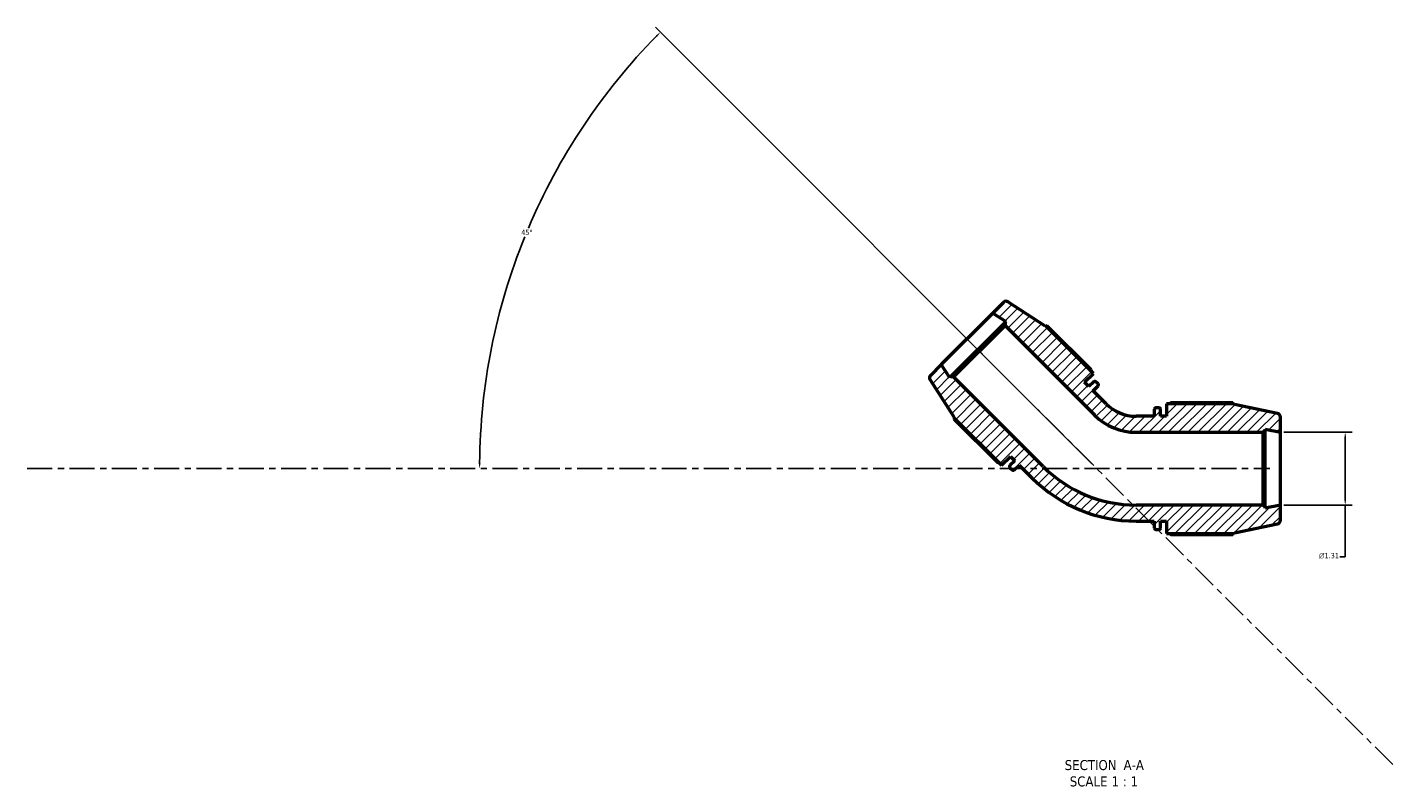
# Model space of a CAD drawing. Header units: inches. Extents: x 0.1 to 54.9, y -17.4 to 40.9.
# Tile 1 of 9: x 3 to 27.6, y -17.4 to -3.8. Entities that reach past the tile are written whole.
import ezdxf

# ---------------------------------------------------------------- set-up
doc = ezdxf.new("R2010")
doc.units = ezdxf.units.IN
doc.header["$MEASUREMENT"] = 0
doc.linetypes.add('CHAIN', pattern=[0.7087, 0.4724, -0.0591, 0.1181, -0.0591])
for name, color, linetype, lineweight in [('Centerline (ANSI)', 7, 'Continuous', 25), ('Dimension (ANSI)', 7, 'Continuous', 25), ('Hatch (ANSI)', 7, 'Continuous', 18), ('Symbol (ANSI)', 7, 'Continuous', 25), ('Visible (ANSI)', 7, 'Continuous', 50)]:
    doc.layers.add(name, color=color, linetype=linetype, lineweight=lineweight)
doc.styles.add('Label Text (ANSI)', font='tahoma.ttf')
doc.styles.add('Note Text (ANSI)', font='tahoma.ttf')
doc.dimstyles.new('Default (ANSI)', dxfattribs={"dimtxt": 0.094488, "dimasz": 0.098425, "dimexe": 0.125, "dimexo": 0.0625, "dimgap": 0.031496, "dimtad": 0, "dimtih": 1, "dimtoh": 1, "dimrnd": 1e-08, "dimzin": 4, "dimdsep": 46, "dimtxsty": 'Note Text (ANSI)', "dimcen": 0.09, "dimdle": 0.393701, "dimclrd": 256, "dimclre": 256, "dimclrt": 5, "dimadec": 0, "dimazin": 1, "dimtfac": 1, "dimtofl": 0, "dimtmove": 0, "dimatfit": 3, "dimfxl": 1, "dimtolj": 1, "dimtzin": 4, "dimlwd": -1, "dimlwe": -1, "dimarcsym": 0})

# ---------------------------------------------------------------- blocks, each defined once
blk = doc.blocks.new('*D7')
at = {"layer": 'Defpoints', "color": 0, "transparency": 16777216}
for p in [(12.646, -6.169), (3.001, -11.732), (22.238, -11.688), (22.282, -11.732)]:
    blk.add_point(p, dxfattribs=at)
at = {"layer": 'Dimension (ANSI)', "transparency": 16777216}
blk.add_line((22.194, -11.644), (14.326, -3.776), dxfattribs=at)
for start, end in [(135.5068, 157.055), (157.9436, 179.4932)]:
    blk.add_arc((22.282, -11.732), 11.127, start, end, dxfattribs=at)
for points in [[(14.333, -3.923), (14.356, -3.946), (14.414, -3.864)], [(11.172, -11.634), (11.139, -11.634), (11.155, -11.732)]]:
    blk.add_solid(points, dxfattribs=at)
at = {"layer": 'Dimension (ANSI)', "color": 5, "transparency": 16777216, "insert": (11.905, -7.426), "char_height": 0.0945, "attachment_point": 1, "style": 'Note Text (ANSI)'}
blk.add_mtext('\\A1;45°', dxfattribs=at)
blk = doc.blocks.new('*D8')
at = {"layer": 'Defpoints', "color": 0, "transparency": 16777216}
for p in [(25.592, -11.077), (25.592, -12.388), (26.76, -12.388)]:
    blk.add_point(p, dxfattribs=at)
at = {"layer": 'Dimension (ANSI)', "transparency": 16777216}
for p, q in [((25.655, -11.077), (26.885, -11.077)), ((26.76, -11.175), (26.76, -12.289)), ((25.655, -12.388), (26.885, -12.388)), ((26.76, -12.388), (26.76, -13.323)), ((26.76, -13.323), (26.662, -13.323))]:
    blk.add_line(p, q, dxfattribs=at)
for points in [[(26.744, -11.175), (26.777, -11.175), (26.76, -11.077)], [(26.744, -12.289), (26.777, -12.289), (26.76, -12.388)]]:
    blk.add_solid(points, dxfattribs=at)
at = {"layer": 'Dimension (ANSI)', "color": 5, "transparency": 16777216, "insert": (26.286, -13.252), "char_height": 0.09449, "attachment_point": 1, "style": 'Note Text (ANSI)'}
blk.add_mtext('\\A1;{\\fAIGDT|b0|i0;\\H0.0945;\\ln}\\fTahoma|b0|i0;\\H0.0945;1.31', dxfattribs=at)

msp = doc.modelspace()

# ---------------------------------------------------------------- hatches: boundary and pattern name
at = {"layer": 'Hatch (ANSI)'}
h = msp.add_hatch(dxfattribs=at)
h.set_pattern_fill('ANSI31', color=256, style=0)
edge = h.paths.add_edge_path()
edge.add_ellipse((20.646, -8.78), major_axis=(-0.055, 0.0357), ratio=1, start_angle=270, end_angle=348)
edge.add_line((20.599, -8.734), (20.405, -8.928))
edge.add_line((20.405, -8.928), (20.642, -9.082))
edge.add_line((20.642, -9.082), (20.628, -9.096))
edge.add_line((20.628, -9.096), (20.628, -9.151))
edge.add_line((20.628, -9.151), (22.244, -10.767))
edge.add_ellipse((22.992, -10.018), major_axis=(0.749, -0.749), ratio=1, start_angle=270, end_angle=315)
edge.add_line((22.992, -11.077), (25.277, -11.077))
edge.add_line((25.277, -11.077), (25.316, -11.038))
edge.add_line((25.316, -11.038), (25.316, -11.018))
edge.add_line((25.316, -11.018), (25.592, -11.077))
edge.add_line((25.592, -11.077), (25.592, -10.802))
edge.add_ellipse((25.527, -10.802), major_axis=(0, 0.0656), ratio=1, start_angle=270, end_angle=348)
edge.add_line((25.54, -10.738), (24.765, -10.573))
edge.add_line((24.765, -10.573), (24.761, -10.561))
edge.add_line((24.761, -10.561), (23.54, -10.561))
edge.add_line((23.54, -10.561), (23.54, -10.787))
edge.add_line((23.54, -10.787), (23.43, -10.787))
edge.add_line((23.43, -10.787), (23.43, -10.662))
edge.add_ellipse((23.403, -10.662), major_axis=(0, 0.0262), ratio=1, start_angle=270, end_angle=360)
edge.add_line((23.403, -10.636), (23.346, -10.636))
edge.add_ellipse((23.346, -10.662), major_axis=(-0.0262, 0), ratio=1, start_angle=270, end_angle=360)
edge.add_line((23.319, -10.662), (23.319, -10.787))
edge.add_line((23.319, -10.787), (22.992, -10.787))
edge.add_ellipse((22.992, -10.018), major_axis=(-0.769, 0), ratio=1, start_angle=45, end_angle=90, ccw=False)
edge.add_line((22.448, -10.562), (22.217, -10.331))
edge.add_line((22.217, -10.331), (22.305, -10.242))
edge.add_ellipse((22.287, -10.224), major_axis=(0.0185, 0.0185), ratio=1, start_angle=270, end_angle=360)
edge.add_line((22.305, -10.205), (22.264, -10.164))
edge.add_ellipse((22.246, -10.183), major_axis=(-0.0185, 0.0185), ratio=1, start_angle=270, end_angle=360)
edge.add_line((22.227, -10.164), (22.139, -10.253))
edge.add_line((22.139, -10.253), (22.061, -10.175))
edge.add_line((22.061, -10.175), (22.221, -10.014))
edge.add_line((22.221, -10.014), (21.358, -9.151))
edge.add_line((21.358, -9.151), (21.346, -9.157))
edge.add_line((21.346, -9.157), (20.681, -8.725))
edge = h.paths.add_edge_path()
edge.add_ellipse((19.33, -10.096), major_axis=(-0.0464, -0.0464), ratio=1, start_angle=270, end_angle=348)
edge.add_line((19.275, -10.132), (19.707, -10.797))
edge.add_line((19.707, -10.797), (19.701, -10.808))
edge.add_line((19.701, -10.808), (20.564, -11.672))
edge.add_line((20.564, -11.672), (20.725, -11.511))
edge.add_line((20.725, -11.511), (20.803, -11.589))
edge.add_line((20.803, -11.589), (20.714, -11.678))
edge.add_ellipse((20.733, -11.696), major_axis=(-0.0185, -0.0185), ratio=1, start_angle=270, end_angle=360)
edge.add_line((20.714, -11.715), (20.755, -11.756))
edge.add_ellipse((20.774, -11.737), major_axis=(0.0185, -0.0185), ratio=1, start_angle=270, end_angle=360)
edge.add_line((20.792, -11.756), (20.881, -11.667))
edge.add_line((20.881, -11.667), (21.112, -11.899))
edge.add_ellipse((22.992, -10.018), major_axis=(1.88, -1.88), ratio=1, start_angle=270, end_angle=315)
edge.add_line((22.992, -12.677), (23.319, -12.677))
edge.add_line((23.319, -12.677), (23.319, -12.802))
edge.add_ellipse((23.346, -12.802), major_axis=(0, -0.0262), ratio=1, start_angle=270, end_angle=360)
edge.add_line((23.346, -12.829), (23.403, -12.829))
edge.add_ellipse((23.403, -12.802), major_axis=(0.0262, 0), ratio=1, start_angle=270, end_angle=360)
edge.add_line((23.43, -12.802), (23.43, -12.677))
edge.add_line((23.43, -12.677), (23.54, -12.677))
edge.add_line((23.54, -12.677), (23.54, -12.904))
edge.add_line((23.54, -12.904), (24.761, -12.904))
edge.add_line((24.761, -12.904), (24.765, -12.892))
edge.add_line((24.765, -12.892), (25.54, -12.727))
edge.add_ellipse((25.527, -12.663), major_axis=(0.0641, 0.0136), ratio=1, start_angle=270, end_angle=348)
edge.add_line((25.592, -12.663), (25.592, -12.388))
edge.add_line((25.592, -12.388), (25.316, -12.447))
edge.add_line((25.316, -12.447), (25.316, -12.427))
edge.add_line((25.316, -12.427), (25.277, -12.388))
edge.add_line((25.277, -12.388), (22.992, -12.388))
edge.add_ellipse((22.992, -10.018), major_axis=(-2.37, 0), ratio=1, start_angle=45, end_angle=90, ccw=False)
edge.add_line((21.317, -11.694), (19.701, -10.078))
edge.add_line((19.701, -10.078), (19.645, -10.078))
edge.add_line((19.645, -10.078), (19.632, -10.092))
edge.add_line((19.632, -10.092), (19.478, -9.855))
edge.add_line((19.478, -9.855), (19.284, -10.05))

# ---------------------------------------------------------------- linework, layer by layer
at = {"layer": 'Centerline (ANSI)', "linetype": 'CHAIN', "ltscale": 0.952448}
for p, q in [((27.617, -17.067), (20.076, -9.526)), ((3.001, -11.732), (25.402, -11.732))]:
    msp.add_line(p, q, dxfattribs=at)
at = {"layer": 'Visible (ANSI)'}
for p, q in [((20.599, -8.734), (20.405, -8.928)), ((21.346, -9.157), (20.681, -8.725)), ((20.405, -8.928), (19.478, -9.855)), ((20.628, -9.096), (19.645, -10.078)), ((20.405, -8.928), (20.642, -9.082)), ((20.642, -9.082), (20.628, -9.096)), ((20.628, -9.096), (20.628, -9.151)), ((19.701, -10.078), (20.628, -9.151)), ((20.628, -9.151), (22.244, -10.767)), ((21.358, -9.151), (21.346, -9.157)), ((22.221, -10.014), (21.358, -9.151)), ((22.178, -9.951), (21.388, -9.162)), ((19.478, -9.855), (19.284, -10.05)), ((19.632, -10.092), (19.478, -9.855)), ((19.645, -10.078), (19.632, -10.092)), ((19.701, -10.078), (19.645, -10.078)), ((21.317, -11.694), (19.701, -10.078)), ((22.061, -10.175), (22.221, -10.014)), ((19.275, -10.132), (19.707, -10.797)), ((22.139, -10.253), (22.061, -10.175)), ((22.227, -10.164), (22.139, -10.253)), ((22.217, -10.331), (22.305, -10.242)), ((22.448, -10.562), (22.217, -10.331)), ((22.305, -10.205), (22.264, -10.164)), ((24.761, -10.561), (23.54, -10.561)), ((23.54, -10.561), (23.54, -10.787)), ((24.732, -10.547), (23.616, -10.547)), ((24.765, -10.573), (24.761, -10.561)), ((25.54, -10.738), (24.765, -10.573)), ((19.707, -10.797), (19.701, -10.808)), ((19.701, -10.808), (20.564, -11.672)), ((23.319, -10.787), (22.992, -10.787)), ((23.319, -10.662), (23.319, -10.787)), ((23.403, -10.636), (23.346, -10.636)), ((23.43, -10.787), (23.43, -10.662)), ((23.54, -10.787), (23.43, -10.787)), ((25.592, -11.077), (25.592, -10.802)), ((19.712, -10.838), (20.501, -11.628)), ((22.992, -11.077), (25.277, -11.077)), ((25.277, -11.077), (25.316, -11.038)), ((25.277, -11.077), (25.277, -12.388)), ((25.316, -11.038), (25.316, -11.018)), ((25.316, -11.018), (25.592, -11.077)), ((25.316, -12.427), (25.316, -11.038)), ((25.592, -12.388), (25.592, -11.077)), ((20.564, -11.672), (20.725, -11.511)), ((20.725, -11.511), (20.803, -11.589)), ((20.803, -11.589), (20.714, -11.678)), ((20.714, -11.715), (20.755, -11.756)), ((20.792, -11.756), (20.881, -11.667)), ((20.881, -11.667), (21.112, -11.899)), ((25.277, -12.388), (22.992, -12.388)), ((25.316, -12.427), (25.277, -12.388)), ((25.592, -12.388), (25.316, -12.447)), ((25.316, -12.447), (25.316, -12.427)), ((25.592, -12.663), (25.592, -12.388)), ((22.992, -12.677), (23.319, -12.677)), ((23.319, -12.677), (23.319, -12.802)), ((23.43, -12.802), (23.43, -12.677)), ((23.43, -12.677), (23.54, -12.677)), ((23.54, -12.677), (23.54, -12.904)), ((24.765, -12.892), (25.54, -12.727)), ((23.346, -12.829), (23.403, -12.829)), ((23.54, -12.904), (24.761, -12.904)), ((23.616, -12.918), (24.732, -12.918)), ((24.761, -12.904), (24.765, -12.892))]:
    msp.add_line(p, q, dxfattribs=at)
for centre, radius, start, end in [((20.646, -8.78), 0.0656, 57, 135), ((19.33, -10.096), 0.0656, 135, 213), ((22.246, -10.183), 0.0262, 45, 135), ((22.287, -10.224), 0.0262, 315, 45), ((22.992, -10.018), 0.769, 225, 270), ((22.992, -10.018), 1.059, 225, 270), ((23.346, -10.662), 0.0262, 90, 180), ((23.403, -10.662), 0.0262, 0, 90), ((25.527, -10.802), 0.0656, 0, 78), ((20.733, -11.696), 0.0262, 135, 225), ((20.774, -11.737), 0.0262, 225, 315), ((22.992, -10.018), 2.37, 225, 270), ((22.992, -10.018), 2.659, 225, 270), ((25.527, -12.663), 0.0656, 282, 0), ((23.346, -12.802), 0.0262, 180, 270), ((23.403, -12.802), 0.0262, 270, 0)]:
    msp.add_arc(centre, radius, start, end, dxfattribs=at)
for points, weights in [([(21.388, -9.162), (21.381, -9.164), (21.373, -9.167)], [2.74138513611, 2.75587287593, 2.77002672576]), ([(22.178, -9.951), (22.181, -9.964), (22.183, -9.976)], [1.02031122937, 1.01831734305, 1.0161767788]), ([(23.594, -10.561), (23.604, -10.554), (23.616, -10.547)], [1.01221173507, 1.01439349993, 1.01642935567]), ([(24.739, -10.561), (24.736, -10.554), (24.732, -10.547)], [1.00057897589, 1.00036355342, 1]), ([(19.716, -10.824), (19.714, -10.831), (19.712, -10.838)], [2.75822925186, 2.74413568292, 2.72970964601]), ([(20.526, -11.634), (20.514, -11.631), (20.501, -11.628)], [1.0161767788, 1.01831734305, 1.02031122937]), ([(23.616, -12.918), (23.604, -12.911), (23.594, -12.904)], [1.01642935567, 1.01439349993, 1.01221173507]), ([(24.732, -12.918), (24.736, -12.911), (24.739, -12.904)], [1, 1.00036355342, 1.00057897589])]:
    msp.add_rational_spline(points, weights, degree=2, dxfattribs=at)

# ---------------------------------------------------------------- texts
at = {"layer": 'Symbol (ANSI)', "char_height": 0.18, "attachment_point": 7, "style": 'Label Text (ANSI)'}
for s, insert in [('SECTION', (21.703, -17.169)), (' A-A', (22.697, -17.165)), ('SCALE', (21.794, -17.464)), (' 1 : 1', (22.482, -17.461))]:
    msp.add_mtext(s, dxfattribs=dict(at, insert=insert))

# ---------------------------------------------------------------- dimensions: what is measured, and where the dimension line sits
at = {"layer": 'Dimension (ANSI)'}
dim = msp.add_angular_dim_3p(base=(12.646, -6.169), center=(22.282, -11.732), p1=(22.238, -11.688), p2=(3.001, -11.732), dimstyle='Default (ANSI)', override={"dimgap": 0.031496, "dimse2": 1, "dimadec": 0, "dimtol": 0, "dimlim": 0, "dimtp": 0, "dimtm": 0, "dimtdec": 0}, dxfattribs=at)
dim.commit()
dim.dimension.update_dxf_attribs({"geometry": '*D7', "text_midpoint": (12.002, -7.474), "dimtype": 165})
dim = msp.add_linear_dim(base=(26.76, -12.388), p1=(25.592, -11.077), p2=(25.592, -12.388), angle=90, text='{\\fAIGDT|b0|i0;\\H0.0945;\\ln}\\fTahoma|b0|i0;\\H0.0945;<>', dimstyle='Default (ANSI)', override={"dimgap": 0.031496, "dimdec": 2, "dimtol": 0, "dimlim": 0, "dimtp": 0, "dimtm": 0, "dimtdec": 2, "dimatfit": 2}, dxfattribs=at)
dim.commit()
dim.dimension.update_dxf_attribs({"geometry": '*D8', "text_midpoint": (26.458, -13.323), "dimtype": 160})

doc.saveas('drawing.dxf')
